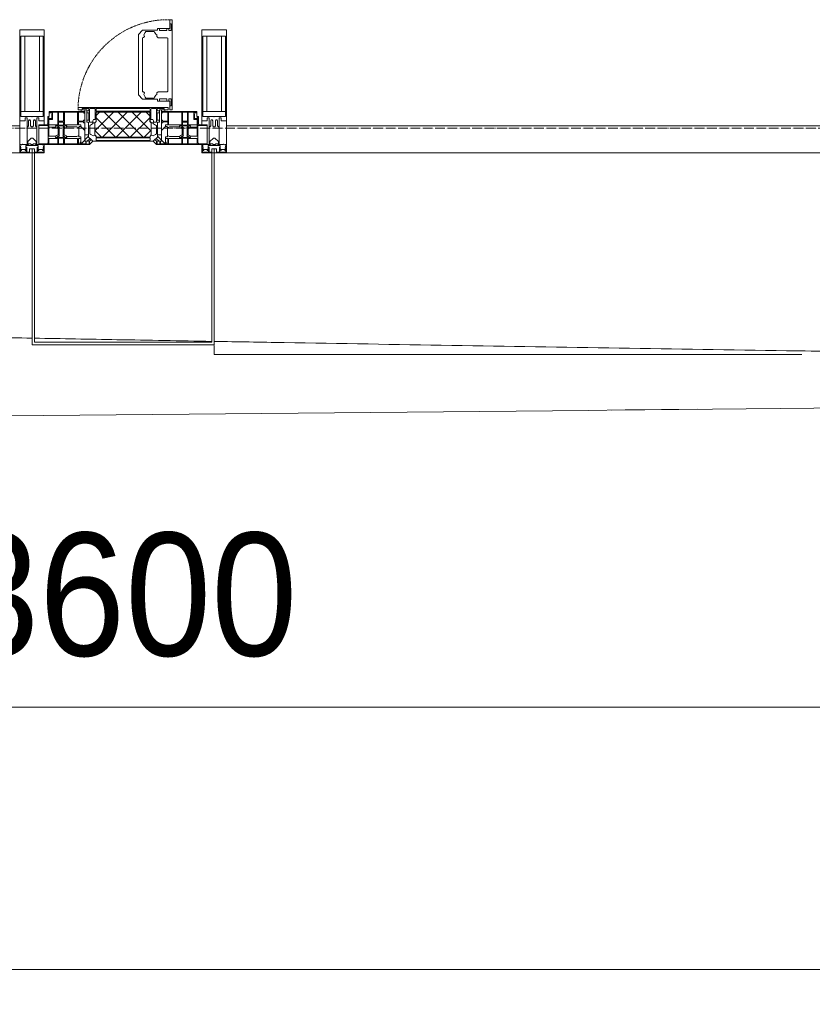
# Model space of a CAD drawing. Header units: millimetres. Extents: x 5617 to 110067, y 7718 to 195801.
# Tile 18 of 81: x 45653 to 47262, y 13620 to 15621. Entities that reach past the tile are written whole.
import ezdxf

# ---------------------------------------------------------------- set-up
doc = ezdxf.new("R2010")
doc.units = ezdxf.units.MM
doc.linetypes.add('-D1-02х01', pattern=[3, 2, -1])
doc.linetypes.add('ADSK_Линия сетки', pattern=[25, 20, -2.5, 0, -2.5])
for name, color, linetype, lineweight in [('Импосты витража', 7, 'Continuous', 18), ('Колонны', 7, 'Continuous', 18), ('Окна', 7, 'Continuous', 18), ('Оси', 7, 'Continuous', 9), ('Панели витража', 7, 'Continuous', 18), ('Размеры', 7, 'Continuous', 9), ('Размеры-100', 7, 'Continuous', 9), ('Форма', 7, 'Continuous', 18), ('Элементы узлов', 7, 'Continuous', 18)]:
    doc.layers.add(name, color=color, linetype=linetype, lineweight=lineweight)
doc.styles.add('Arial', font='arial.ttf', dxfattribs={"width": 0.9, "height": 250})
doc.dimstyles.new('Основной_2_5_мм', dxfattribs={"dimscale": 304.8, "dimtxt": 255.06485, "dimasz": 0.463911, "dimexe": 0.492126, "dimexo": 0.492126, "dimgap": 0.098425, "dimtad": 1, "dimdec": 0, "dimdsep": 46, "dimtxsty": 'Arial', "dimblk1": 'OBLIQUE', "dimblk2": 'OBLIQUE', "dimsah": 1, "dimcen": 0.09, "dimdle": 0.492126, "dimazin": 2, "dimtfac": 1, "dimtdec": 4, "dimtix": 1, "dimtmove": 0, "dimatfit": 3, "dimfxl": 1, "dimtvp": 1, "dimtolj": 1, "dimtzin": 0, "dimlwd": 20, "dimlwe": 20, "dimarcsym": 2})

# ---------------------------------------------------------------- blocks, each defined once
blk = doc.blocks.new('System Panel - A_PAN_Glass-7510832-МКСС_К4_L14_48_300_')
at = {"layer": 'Панели витража', "color": 253, "lineweight": 5, "true_color": 0xaaaaaa}
for p, q in [((656.25, 55), (-656.25, 55)), ((-656.25, 55), (-656.25, 0)), ((656.25, 0), (656.25, 55)), ((-656.25, 0), (656.25, 0))]:
    blk.add_line(p, q, dxfattribs=at)
blk = doc.blocks.new('A_PAN_Створка - 383мм п-7_1-V68-МКСС_К4_L14_48_300_')
at = {"layer": 'Панели витража', "lineweight": 5}
h = blk.add_hatch(dxfattribs=at)
h.set_pattern_fill('FP_8', color=256, style=0, pattern_type=2)
h.set_pattern_definition([(45, (-113350, -15350), (-14.1421356, 14.1421356), []), (135, (-113350, -15350), (-14.1421356, -14.1421356), [])])
h.paths.add_polyline_path([(-54.5, 31.8), (54.5, 31.8), (54.9, 34.1), (57.2, 36.4), (57.2, 60.8), (54.6, 63.4), (53.6, 82.7), (-54.6, 81.8), (-54.6, 63.4), (-57.2, 60.8), (-57.2, 36.4), (-54.9, 34.1)])
at = {"layer": 'Окна', "lineweight": 5}
for p, q in [((95.1, 270.5), (95.1, 252.9)), ((99.6, 270.5), (95.1, 270.5)), ((97.9, 262.4), (95.1, 262.4)), ((97.9, 262.4), (97.9, 248.4)), ((99.6, 270.5), (99.6, 87.5)), ((39.7, 249), (31.1, 240.4)), ((31.1, 117.6), (31.1, 240.4)), ((70.1, 249), (39.7, 249)), ((45, 244.7), (42.3, 239.8)), ((45.9, 246.8), (45, 244.7)), ((63.3, 246.8), (45.9, 246.8)), ((64.1, 245), (63.3, 246.8)), ((64.1, 245), (66.7, 241)), ((66.7, 241), (68.6, 239.7)), ((70.1, 252.9), (70.1, 249)), ((95.1, 252.9), (70.1, 252.9)), ((74.1, 248.4), (74.1, 252.9)), ((89.1, 248.4), (74.1, 248.4)), ((89.1, 252.9), (89.1, 248.4)), ((93.1, 248.4), (93.1, 252.9)), ((97.9, 248.4), (93.1, 248.4)), ((41.4, 234.2), (39.1, 233.8)), ((39.1, 179), (39.1, 233.8)), ((41.4, 234.2), (43.5, 236.3)), ((42.3, 239.8), (43.5, 236.3)), ((68.6, 239.7), (68.6, 236.4)), ((68.6, 236.4), (71.1, 233.9)), ((71.1, 233.9), (89.5, 233.9)), ((89.5, 233.9), (90.6, 232.8)), ((90.6, 125.2), (90.6, 232.8)), ((39.1, 179), (39.1, 124.2)), ((41.4, 123.8), (39.1, 124.2)), ((41.4, 123.8), (43.5, 121.7)), ((42.3, 118.2), (43.5, 121.7)), ((68.6, 121.6), (71.1, 124.1)), ((68.6, 118.3), (68.6, 121.6)), ((71.1, 124.1), (89.5, 124.1)), ((89.5, 124.1), (90.6, 125.2)), ((39.7, 109), (31.1, 117.6)), ((70.1, 109), (39.7, 109)), ((45, 113.3), (42.3, 118.2)), ((45.9, 111.2), (45, 113.3)), ((63.3, 111.2), (45.9, 111.2)), ((64.1, 113), (63.3, 111.2)), ((64.1, 113), (66.7, 117)), ((66.7, 117), (68.6, 118.3)), ((70.1, 105.1), (70.1, 109)), ((95.1, 105.1), (70.1, 105.1)), ((74.1, 109.6), (74.1, 105.1)), ((89.1, 109.6), (74.1, 109.6)), ((89.1, 105.1), (89.1, 109.6)), ((93.1, 109.6), (93.1, 105.1)), ((97.9, 109.6), (93.1, 109.6)), ((95.1, 87.5), (95.1, 105.1)), ((97.9, 95.6), (97.9, 109.6)), ((-150, 84), (-78, 84)), ((-150, 73.5), (-150, 84)), ((-91.5, 92), (91.5, 92)), ((-91.5, 87.5), (-91.5, 92)), ((-73.9, 87.5), (-91.5, 87.5)), ((-78, 84), (-78, 23.5)), ((-73.9, 62.5), (-73.9, 87.5)), ((73.9, 87.5), (73.9, 62.5)), ((91.5, 87.5), (73.9, 87.5)), ((78, 84), (150, 84)), ((78, 23.5), (78, 84)), ((91.5, 92), (91.5, 87.5)), ((97.9, 95.6), (95.1, 95.6)), ((99.6, 87.5), (95.1, 87.5)), ((150, 84), (150, 73.5)), ((-153, 73.5), (-150, 73.5)), ((-153, 60), (-153, 73.5)), ((-70, 62.5), (-73.9, 62.5)), ((-70, 32.1), (-70, 62.5)), ((70, 62.5), (70, 32.1)), ((73.9, 62.5), (70, 62.5)), ((150, 73.5), (153, 73.5)), ((153, 73.5), (153, 60)), ((-171, 57), (-156, 57)), ((-171, 17), (-171, 57)), ((156, 57), (171, 57)), ((171, 57), (171, 17)), ((-78, 23.5), (-67.9, 23.5)), ((-61.4, 23.5), (-70, 32.1)), ((-67.9, 23.5), (-64.6, 26.8)), ((-67.9, 17), (-67.9, 23.5)), ((-61.4, 23.5), (-67.9, 17)), ((-64.6, 26.8), (-61.4, 23.5)), ((61.4, 23.5), (-61.4, 23.5)), ((70, 32.1), (61.4, 23.5)), ((61.4, 23.5), (64.6, 26.8)), ((67.9, 17), (61.4, 23.5)), ((64.6, 26.8), (67.9, 23.5)), ((67.9, 23.5), (67.9, 17)), ((67.9, 23.5), (78, 23.5)), ((-67.9, 17), (-171, 17)), ((171, 17), (67.9, 17))]:
    blk.add_line(p, q, dxfattribs=at)
at = {"layer": 'Окна', "color": 253, "lineweight": 5, "true_color": 0xaaaaaa}
for p, q in [((-148.5, 82.5), (-132.4, 82.5)), ((-148.5, 81), (-148.5, 82.5)), ((-143.5, 81), (-148.5, 81)), ((-143.5, 68), (-143.5, 81)), ((-132.4, 56.6), (-132.4, 82.5)), ((-131, 82.5), (-120.8, 82.5)), ((-131, 82.5), (-131, 64.6)), ((-120.8, 82.5), (-120.8, 64.6)), ((-119.3, 82.5), (-92.5, 82.5)), ((-119.3, 56.6), (-119.3, 82.5)), ((-92.5, 56.6), (-92.5, 82.5)), ((-90.8, 82.5), (-79.5, 82.5)), ((-90.8, 64.6), (-90.8, 82.5)), ((-85, 84), (-85, 87.5)), ((-85, 87.5), (-78, 87.5)), ((-78, 84), (-85, 84)), ((-79.5, 82.5), (-79.5, 80.6)), ((-79.5, 80.6), (-78, 80.6)), ((-78, 87.5), (-78, 84)), ((78, 87.5), (78, 84)), ((85, 87.5), (78, 87.5)), ((78, 84), (85, 84)), ((79.5, 80.6), (78, 80.6)), ((90.8, 82.5), (79.5, 82.5)), ((79.5, 82.5), (79.5, 80.6)), ((85, 84), (85, 87.5)), ((90.8, 64.6), (90.8, 82.5)), ((119.3, 82.5), (92.5, 82.5)), ((92.5, 56.6), (92.5, 82.5)), ((119.3, 56.6), (119.3, 82.5)), ((120.8, 82.5), (120.8, 64.6)), ((131, 82.5), (120.8, 82.5)), ((131, 82.5), (131, 64.6)), ((132.4, 56.6), (132.4, 82.5)), ((148.5, 82.5), (132.4, 82.5)), ((143.5, 81), (148.5, 81)), ((143.5, 68), (143.5, 81)), ((148.5, 81), (148.5, 82.5)), ((-152, 20), (-152, 73.5)), ((-150.5, 69.5), (-150.5, 73.5)), ((-145, 69.5), (-150.5, 69.5)), ((-150.5, 33.6), (-150.5, 68)), ((-150.5, 68), (-143.5, 68)), ((-145, 69.5), (-145, 79.5)), ((-131, 64.6), (-120.8, 64.6)), ((-131, 56.5), (-131, 62.6)), ((-120.8, 62.6), (-131, 62.6)), ((-120.8, 56.5), (-120.8, 62.6)), ((-80.1, 64.6), (-90.8, 64.6)), ((-90.8, 62.7), (-90.8, 56.6)), ((-80.4, 62.7), (-90.8, 62.7)), ((-80.4, 61.1), (-80.4, 62.7)), ((-78, 61.1), (-80.4, 61.1)), ((-80.1, 66.1), (-80.1, 64.6)), ((-78, 66.1), (-80.1, 66.1)), ((-78, 66.1), (-78, 61.1)), ((78, 66.1), (78, 61.1)), ((78, 66.1), (80.1, 66.1)), ((78, 61.1), (80.4, 61.1)), ((80.1, 66.1), (80.1, 64.6)), ((80.1, 64.6), (90.8, 64.6)), ((80.4, 62.7), (90.8, 62.7)), ((80.4, 61.1), (80.4, 62.7)), ((90.8, 62.7), (90.8, 56.6)), ((131, 64.6), (120.8, 64.6)), ((120.8, 56.5), (120.8, 62.6)), ((120.8, 62.6), (131, 62.6)), ((131, 56.5), (131, 62.6)), ((150.5, 68), (143.5, 68)), ((145, 69.5), (145, 79.5)), ((145, 69.5), (150.5, 69.5)), ((150.5, 69.5), (150.5, 73.5)), ((150.5, 33.6), (150.5, 68)), ((152, 20), (152, 73.5)), ((-171, 55.5), (-152, 55.5)), ((-150.5, 56.6), (-132.4, 56.6)), ((-136.4, 52.4), (-150.5, 52.4)), ((-137.2, 54.8), (-135.8, 50.8)), ((-132.5, 54.8), (-137.2, 54.8)), ((-132.1, 49), (-135.8, 50.8)), ((-132.5, 53.8), (-133.4, 52)), ((-133.4, 52), (-130.1, 50.4)), ((-132.5, 53.8), (-132.5, 54.8)), ((-132.1, 49), (-132.1, 36.8)), ((-131, 56.5), (-120.8, 56.5)), ((-131, 55.1), (-131, 52.7)), ((-120.8, 55.1), (-131, 55.1)), ((-129.4, 51.1), (-131, 52.7)), ((-130.1, 50.4), (-129.4, 51.1)), ((-130.1, 35.3), (-130.1, 50.4)), ((-122.4, 51.1), (-120.8, 52.7)), ((-121.7, 50.4), (-122.4, 51.1)), ((-118.4, 52), (-121.7, 50.4)), ((-121.7, 35.3), (-121.7, 50.4)), ((-120.8, 55.1), (-120.8, 52.7)), ((-119.7, 49), (-115.9, 50.8)), ((-119.7, 49), (-119.7, 36.8)), ((-92.5, 56.6), (-119.3, 56.6)), ((-119.3, 54.8), (-114.6, 54.8)), ((-119.3, 53.8), (-119.3, 54.8)), ((-119.3, 53.8), (-118.4, 52)), ((-114.6, 54.8), (-115.9, 50.8)), ((-94.1, 52.5), (-115.3, 52.5)), ((-89.9, 50.9), (-94.1, 52.5)), ((-90.8, 56.6), (-85.9, 56.6)), ((-89.9, 52.2), (-88.6, 53.5)), ((-89.9, 52.2), (-89.9, 50.9)), ((-89.9, 35.1), (-89.9, 50.9)), ((-85.9, 53.5), (-88.6, 53.5)), ((-85.9, 56.6), (-85.9, 53.5)), ((-85.9, 53.5), (-78, 45.6)), ((-78, 45.6), (-78, 36.8)), ((85.9, 53.5), (78, 45.6)), ((78, 45.6), (78, 36.8)), ((85.9, 56.6), (85.9, 53.5)), ((90.8, 56.6), (85.9, 56.6)), ((85.9, 53.5), (88.6, 53.5)), ((89.9, 52.2), (88.6, 53.5)), ((89.9, 50.9), (94.1, 52.5)), ((89.9, 52.2), (89.9, 50.9)), ((89.9, 35.1), (89.9, 50.9)), ((92.5, 56.6), (119.3, 56.6)), ((94.1, 52.5), (115.3, 52.5)), ((114.6, 54.8), (115.9, 50.8)), ((119.3, 54.8), (114.6, 54.8)), ((119.7, 49), (115.9, 50.8)), ((119.3, 53.8), (118.4, 52)), ((118.4, 52), (121.7, 50.4)), ((119.3, 53.8), (119.3, 54.8)), ((119.7, 49), (119.7, 36.8)), ((131, 56.5), (120.8, 56.5)), ((120.8, 55.1), (120.8, 52.7)), ((120.8, 55.1), (131, 55.1)), ((122.4, 51.1), (120.8, 52.7)), ((121.7, 50.4), (122.4, 51.1)), ((121.7, 35.3), (121.7, 50.4)), ((129.4, 51.1), (131, 52.7)), ((130.1, 50.4), (129.4, 51.1)), ((133.4, 52), (130.1, 50.4)), ((130.1, 35.3), (130.1, 50.4)), ((131, 55.1), (131, 52.7)), ((132.1, 49), (135.8, 50.8)), ((132.1, 49), (132.1, 36.8)), ((150.5, 56.6), (132.4, 56.6)), ((132.5, 54.8), (137.2, 54.8)), ((132.5, 53.8), (132.5, 54.8)), ((132.5, 53.8), (133.4, 52)), ((137.2, 54.8), (135.8, 50.8)), ((136.4, 52.4), (150.5, 52.4)), ((171, 55.5), (152, 55.5)), ((-136.3, 33.6), (-150.5, 33.6)), ((-150.5, 29.4), (-132.4, 29.4)), ((-150.5, 17), (-150.5, 29.4)), ((-137.2, 31), (-135.8, 35)), ((-132.5, 31), (-137.2, 31)), ((-132.1, 36.8), (-135.8, 35)), ((-133.4, 33.7), (-130.1, 35.3)), ((-132.5, 31.9), (-133.4, 33.7)), ((-132.5, 31.9), (-132.5, 31)), ((-132.4, 29.4), (-132.4, 18.6)), ((-129.4, 34.6), (-131, 33)), ((-131, 30.9), (-131, 33)), ((-120.8, 30.9), (-131, 30.9)), ((-131, 29.5), (-120.8, 29.5)), ((-131, 18.2), (-131, 29.5)), ((-130.1, 35.3), (-129.4, 34.6)), ((-121.7, 35.3), (-122.4, 34.6)), ((-122.4, 34.6), (-120.8, 33)), ((-118.4, 33.7), (-121.7, 35.3)), ((-120.8, 30.9), (-120.8, 33)), ((-120.8, 18.2), (-120.8, 29.5)), ((-119.7, 36.8), (-115.9, 35)), ((-119.3, 31.9), (-118.4, 33.7)), ((-119.3, 31.9), (-119.3, 31)), ((-119.3, 31), (-114.6, 31)), ((-92.5, 29.4), (-119.3, 29.4)), ((-119.3, 29.4), (-119.3, 18.6)), ((-114.6, 31), (-115.9, 35)), ((-94.1, 33.5), (-115.4, 33.5)), ((-89.9, 35.1), (-94.1, 33.5)), ((-92.5, 18.6), (-92.5, 29.4)), ((-90.8, 18.5), (-90.8, 29.4)), ((-90.8, 29.4), (-85.9, 29.4)), ((-89.9, 32.5), (-89.9, 35.1)), ((-85.9, 32.5), (-89.9, 32.5)), ((-87.3, 21.9), (-85.9, 21.9)), ((-87.3, 20.4), (-87.3, 21.9)), ((-87.3, 20.4), (-87.3, 18.5)), ((-84.8, 20.4), (-87.3, 20.4)), ((-85.9, 29.4), (-85.9, 32.5)), ((-85.9, 21.9), (-85.9, 29.4)), ((-85.9, 18.2), (-85.9, 20.4)), ((-83.4, 20.4), (-84.8, 20.4)), ((-70, 33.8), (-83.4, 20.4)), ((-78, 36.8), (-70, 36.8)), ((-75.9, 23.5), (-73, 23.5)), ((-75.9, 21.5), (-75.9, 23.5)), ((-75.9, 21.5), (-75.9, 18.2)), ((-74.9, 21.5), (-75.9, 21.5)), ((-74.9, 17.9), (-74.9, 21.5)), ((-67.2, 29.3), (-73, 23.5)), ((-70, 36.8), (-70, 33.8)), ((-68.9, 21.5), (-68.9, 17.9)), ((-67.9, 21.5), (-68.9, 21.5)), ((-67.9, 23.5), (-64.6, 26.8)), ((-67.9, 21.5), (-67.9, 23.5)), ((-64.6, 26.8), (-67.2, 29.3)), ((64.6, 26.8), (67.2, 29.3)), ((67.9, 23.5), (64.6, 26.8)), ((67.2, 29.3), (73, 23.5)), ((67.9, 21.5), (67.9, 23.5)), ((67.9, 21.5), (68.9, 21.5)), ((68.9, 21.5), (68.9, 17.9)), ((70, 36.8), (70, 33.8)), ((78, 36.8), (70, 36.8)), ((70, 33.8), (83.4, 20.4)), ((75.9, 23.5), (73, 23.5)), ((74.9, 21.5), (75.9, 21.5)), ((74.9, 17.9), (74.9, 21.5)), ((75.9, 21.5), (75.9, 23.5)), ((75.9, 21.5), (75.9, 18.2)), ((83.4, 20.4), (84.8, 20.4)), ((84.8, 20.4), (87.3, 20.4)), ((85.9, 32.5), (89.9, 32.5)), ((85.9, 29.4), (85.9, 32.5)), ((85.9, 21.9), (85.9, 29.4)), ((90.8, 29.4), (85.9, 29.4)), ((87.3, 21.9), (85.9, 21.9)), ((85.9, 18.2), (85.9, 20.4)), ((87.3, 20.4), (87.3, 21.9)), ((87.3, 20.4), (87.3, 18.5)), ((89.9, 35.1), (94.1, 33.5)), ((89.9, 32.5), (89.9, 35.1)), ((90.8, 18.5), (90.8, 29.4)), ((92.5, 18.6), (92.5, 29.4)), ((92.5, 29.4), (119.3, 29.4)), ((94.1, 33.5), (115.4, 33.5)), ((114.6, 31), (115.9, 35)), ((119.3, 31), (114.6, 31)), ((119.7, 36.8), (115.9, 35)), ((118.4, 33.7), (121.7, 35.3)), ((119.3, 31.9), (118.4, 33.7)), ((119.3, 31.9), (119.3, 31)), ((119.3, 29.4), (119.3, 18.6)), ((122.4, 34.6), (120.8, 33)), ((120.8, 30.9), (120.8, 33)), ((120.8, 30.9), (131, 30.9)), ((120.8, 18.2), (120.8, 29.5)), ((131, 29.5), (120.8, 29.5)), ((121.7, 35.3), (122.4, 34.6)), ((130.1, 35.3), (129.4, 34.6)), ((129.4, 34.6), (131, 33)), ((133.4, 33.7), (130.1, 35.3)), ((131, 30.9), (131, 33)), ((131, 18.2), (131, 29.5)), ((132.1, 36.8), (135.8, 35)), ((150.5, 29.4), (132.4, 29.4)), ((132.4, 29.4), (132.4, 18.6)), ((132.5, 31.9), (133.4, 33.7)), ((132.5, 31.9), (132.5, 31)), ((132.5, 31), (137.2, 31)), ((137.2, 31), (135.8, 35)), ((136.3, 33.6), (150.5, 33.6)), ((150.5, 17), (150.5, 29.4)), ((-171, 18.5), (-153.5, 18.5)), ((-153.5, 18.5), (-152, 20)), ((-132.4, 18.6), (-150.5, 18.6)), ((-120.8, 18.2), (-131, 18.2)), ((-119.3, 18.6), (-92.5, 18.6)), ((-87.3, 18.5), (-90.8, 18.5)), ((-75.9, 18.2), (-85.9, 18.2)), ((-68.9, 17.9), (-74.9, 17.9)), ((68.9, 17.9), (74.9, 17.9)), ((75.9, 18.2), (85.9, 18.2)), ((87.3, 18.5), (90.8, 18.5)), ((119.3, 18.6), (92.5, 18.6)), ((120.8, 18.2), (131, 18.2)), ((132.4, 18.6), (150.5, 18.6)), ((153.5, 18.5), (152, 20)), ((171, 18.5), (153.5, 18.5))]:
    blk.add_line(p, q, dxfattribs=at)
at = {"layer": 'Окна', "linetype": '-D1-02х01', "lineweight": 5}
blk.add_arc((91.4, 87.5), 183, 88.8555, 178.5909, dxfattribs=at)
at = {"layer": 'Окна', "lineweight": 5}
for centre, start, end in [((-156, 60), 270, 360), ((156, 60), 180, 270)]:
    blk.add_arc(centre, 3, start, end, dxfattribs=at)
at = {"layer": 'Элементы узлов', "color": 253, "lineweight": 5, "true_color": 0xaaaaaa}
for p, q in [((-91.5, 92), (-91.5, 87.5)), ((-91.5, 92), (91.5, 92)), ((-91.5, 87.5), (-73.9, 87.5)), ((-83.4, 90.3), (-69.4, 90.3)), ((-83.4, 90.3), (-83.4, 87.5)), ((-73.9, 87.5), (-73.9, 62.5)), ((-69.4, 85.5), (-73.9, 85.5)), ((-73.9, 81.5), (-69.4, 81.5)), ((-69.4, 90.3), (-69.4, 85.5)), ((-69.4, 81.5), (-69.4, 66.5)), ((-67.9, 89.3), (-66.9, 90.3)), ((-67.9, 62.5), (-67.9, 89.3)), ((-66.9, 90.3), (-57.4, 90.3)), ((-57.4, 90.3), (-56.4, 89.4)), ((-56.4, 89.4), (-56.4, 67.7)), ((-53.9, 90.3), (-54.9, 89.3)), ((-54.9, 89.3), (-54.9, 85.6)), ((-54.9, 85.6), (-53.9, 84.6)), ((-54.9, 81.9), (-53.8, 83)), ((-54.9, 63.5), (-54.9, 81.9)), ((-53.6, 82.7), (-54.6, 81.8)), ((-54.6, 81.8), (-54.6, 63.4)), ((53.9, 90.3), (-53.9, 90.3)), ((-53.9, 84.6), (53.9, 84.6)), ((53.8, 83), (-53.8, 83)), ((53.6, 82.7), (-53.6, 82.7)), ((54.6, 81.8), (53.6, 82.7)), ((54.9, 81.9), (53.8, 83)), ((53.9, 90.3), (54.9, 89.3)), ((54.9, 85.6), (53.9, 84.6)), ((54.6, 63.4), (54.6, 81.8)), ((54.9, 89.3), (54.9, 85.6)), ((54.9, 63.5), (54.9, 81.9)), ((57.4, 90.3), (56.4, 89.4)), ((56.4, 89.4), (56.4, 67.7)), ((66.9, 90.3), (57.4, 90.3)), ((67.9, 89.3), (66.9, 90.3)), ((67.9, 62.5), (67.9, 89.3)), ((69.4, 90.3), (69.4, 85.5)), ((83.4, 90.3), (69.4, 90.3)), ((69.4, 85.5), (73.9, 85.5)), ((69.4, 81.5), (69.4, 66.5)), ((73.9, 81.5), (69.4, 81.5)), ((91.5, 87.5), (73.9, 87.5)), ((73.9, 87.5), (73.9, 62.5)), ((83.4, 90.3), (83.4, 87.5)), ((91.5, 92), (91.5, 87.5)), ((-69.4, 66.5), (-73.9, 66.5)), ((-73.9, 62.5), (-70, 62.5)), ((-70, 62.5), (-70, 32.1)), ((-61.7, 62.5), (-67.9, 62.5)), ((-62, 59.1), (-60.7, 61)), ((-60.1, 67.7), (-61.7, 64.9)), ((-61.7, 64.9), (-61.7, 62.5)), ((-60.7, 61), (-57.4, 61)), ((-56.4, 67.7), (-60.1, 67.7)), ((-57.4, 61), (-54.9, 63.5)), ((-54.6, 63.4), (-57.2, 60.8)), ((-57.2, 60.8), (-57.2, 36.4)), ((57.2, 60.8), (54.6, 63.4)), ((57.4, 61), (54.9, 63.5)), ((56.4, 67.7), (60.1, 67.7)), ((57.2, 36.4), (57.2, 60.8)), ((60.7, 61), (57.4, 61)), ((60.1, 67.7), (61.7, 64.9)), ((62, 59.1), (60.7, 61)), ((61.7, 64.9), (61.7, 62.5)), ((61.7, 62.5), (67.9, 62.5)), ((69.4, 66.5), (73.9, 66.5)), ((70, 62.5), (70, 32.1)), ((73.9, 62.5), (70, 62.5)), ((-66, 56.5), (-67.8, 55.7)), ((-67.8, 55.7), (-67.8, 38.3)), ((-66, 56.5), (-62, 59.1)), ((66, 56.5), (62, 59.1)), ((66, 56.5), (67.8, 55.7)), ((67.8, 55.7), (67.8, 38.3)), ((-70, 32.1), (-61.4, 23.5)), ((-67.8, 38.3), (-65.7, 37.4)), ((-65.7, 37.4), (-60.8, 34.7)), ((61.4, 23.5), (-61.4, 23.5)), ((-60.8, 34.7), (-57.3, 35.9)), ((-55.2, 33.8), (-57.3, 35.9)), ((-57.2, 36.4), (-54.9, 34.1)), ((-55.2, 33.8), (-54.8, 31.5)), ((-54.9, 34.1), (-54.5, 31.8)), ((-53.9, 30.5), (-54.9, 29.5)), ((-54.9, 29.5), (-54.9, 25.8)), ((-54.9, 25.8), (-53.9, 24.8)), ((0, 31.5), (-54.8, 31.5)), ((-54.5, 31.8), (54.5, 31.8)), ((53.9, 30.5), (-53.9, 30.5)), ((-53.9, 24.8), (53.9, 24.8)), ((0, 31.5), (54.8, 31.5)), ((53.9, 30.5), (54.9, 29.5)), ((54.9, 25.8), (53.9, 24.8)), ((54.5, 31.8), (54.9, 34.1)), ((55.2, 33.8), (54.8, 31.5)), ((54.9, 34.1), (57.2, 36.4)), ((54.9, 29.5), (54.9, 25.8)), ((55.2, 33.8), (57.3, 35.9)), ((60.8, 34.7), (57.3, 35.9)), ((65.7, 37.4), (60.8, 34.7)), ((70, 32.1), (61.4, 23.5)), ((67.8, 38.3), (65.7, 37.4))]:
    blk.add_line(p, q, dxfattribs=at)
blk = doc.blocks.new('Rectangular Mullion - 50Wx250H-V80-МКСС_К4_L14_48_300_')
at = {"layer": 'Элементы узлов', "color": 253, "lineweight": 5, "true_color": 0xaaaaaa}
for p, q in [((-25, 65.2), (-25, 250)), ((-25, 250), (0, 250)), ((25, 250), (0, 250)), ((25, 65.2), (25, 250)), ((-23, 237.3), (0, 237.3)), ((-23, 237.3), (-23, 73.6)), ((-14.9, 84), (-14.9, 237.3)), ((23, 237.3), (0, 237.3)), ((14.9, 84), (14.9, 237.3)), ((23, 237.3), (23, 73.6)), ((0, 84), (-23, 84)), ((0, 84), (23, 84)), ((-14, 65.2), (-25, 65.2)), ((-0.5, 73.6), (-23, 73.6)), ((-14, 71.3), (-14, 65.2)), ((-10, 71.3), (-14, 71.3)), ((-10, 53), (-10, 71.3)), ((-7, 65.2), (-5.9, 67.3)), ((-7, 65.2), (-7, 54.7)), ((-4.1, 67.3), (-5.9, 67.3)), ((-4.1, 67.3), (-2.9, 65.1)), ((-2.9, 65.1), (-2.9, 54.6)), ((0.5, 73.6), (23, 73.6)), ((4.1, 67.3), (2.9, 65.1)), ((2.9, 65.1), (2.9, 54.6)), ((4.1, 67.3), (5.9, 67.3)), ((7, 65.2), (5.9, 67.3)), ((7, 65.2), (7, 54.7)), ((10, 71.3), (14, 71.3)), ((10, 53), (10, 71.3)), ((14, 71.3), (14, 65.2)), ((14, 65.2), (25, 65.2)), ((-8.7, 53), (-10, 53)), ((-10, 53), (-10, 17)), ((-8.7, 53), (-7, 54.7)), ((-1.3, 53), (-2.9, 54.6)), ((0, 53), (-1.3, 53)), ((0, 53), (1.3, 53)), ((1.3, 53), (2.9, 54.6)), ((8.7, 53), (7, 54.7)), ((8.7, 53), (10, 53)), ((10, 53), (10, 17)), ((-8.5, 23), (-1.5, 30)), ((-8.5, 18.5), (-8.5, 23)), ((-1.5, 30), (0, 30)), ((1.5, 30), (0, 30)), ((8.5, 23), (1.5, 30)), ((8.5, 18.5), (8.5, 23)), ((-23.8, 14.6), (-25, 14.2)), ((-25, 0), (-25, 14.2)), ((-22.3, 17), (-23.8, 17)), ((-23.8, 17), (-23.8, 14.6)), ((-22.5, 10.6), (-23.8, 14.6)), ((-22.5, 10.6), (-23.7, 9.9)), ((-23.7, 1.3), (-23.7, 9.9)), ((-23.7, 1.3), (-11.8, 1.3)), ((-23.2, 10.2), (-22.5, 8)), ((-22.5, 8), (-22.5, 4.5)), ((-21.3, 4.5), (-22.5, 4.5)), ((-22.3, 17), (-22.3, 16)), ((-22.3, 16), (-21.3, 16)), ((-19, 17.6), (-21.3, 16)), ((-21.3, 4.5), (-21.3, 6.5)), ((-21.3, 6.5), (-14.2, 6.5)), ((-18.4, 16.6), (-19, 17.6)), ((-7.4, 16.6), (-18.4, 16.6)), ((-14.2, 6.5), (-14.2, 4.5)), ((-13.2, 4.5), (-14.2, 4.5)), ((-13.2, 4.5), (-12.2, 7.2)), ((-12.7, 7.6), (-11.3, 11.4)), ((-12.7, 7.6), (-11.8, 6.9)), ((-12.2, 9), (-12.2, 14.8)), ((-12.2, 14.8), (0, 14.8)), ((-11.8, 1.3), (-11.8, 6.9)), ((-10.5, 11.2), (-11.3, 11.4)), ((-10.5, 1.5), (-10.5, 11.2)), ((-4.8, 1.5), (-10.5, 1.5)), ((-10, 17), (-7.5, 17)), ((-7.5, 18.5), (-8.5, 18.5)), ((-7.5, 17), (-7.5, 18.5)), ((-7.4, 18), (-7.4, 16.6)), ((-2.6, 18), (-7.4, 18)), ((0, 8), (-4.8, 8)), ((-4.8, 1.5), (-4.8, 8)), ((-2.6, 18), (-2.6, 16.8)), ((-2.6, 16.8), (0, 16.8)), ((2.6, 16.8), (0, 16.8)), ((0, 14.8), (0, 16.8)), ((0, 14.8), (0, 16.8)), ((12.2, 14.8), (0, 14.8)), ((0, 0), (0, 8)), ((0, 8), (4.8, 8)), ((0, 0), (0, 8)), ((2.6, 18), (2.6, 16.8)), ((2.6, 18), (7.4, 18)), ((4.8, 1.5), (4.8, 8)), ((4.8, 1.5), (10.5, 1.5)), ((7.4, 18), (7.4, 16.6)), ((7.4, 16.6), (18.4, 16.6)), ((7.5, 18.5), (8.5, 18.5)), ((7.5, 17), (7.5, 18.5)), ((10, 17), (7.5, 17)), ((10.5, 11.2), (11.3, 11.4)), ((10.5, 1.5), (10.5, 11.2)), ((12.7, 7.6), (11.3, 11.4)), ((12.7, 7.6), (11.8, 6.9)), ((11.8, 1.3), (11.8, 6.9)), ((23.7, 1.3), (11.8, 1.3)), ((12.2, 9), (12.2, 14.8)), ((13.2, 4.5), (12.2, 7.2)), ((13.2, 4.5), (14.2, 4.5)), ((21.3, 6.5), (14.2, 6.5)), ((14.2, 6.5), (14.2, 4.5)), ((19.9, 17), (21.3, 16)), ((22.3, 16), (21.3, 16)), ((21.3, 4.5), (21.3, 6.5)), ((21.3, 4.5), (22.5, 4.5)), ((22.3, 17), (22.3, 16)), ((22.5, 10.6), (23.8, 14.6)), ((22.5, 10.6), (23.7, 9.9)), ((23.2, 10.2), (22.5, 8)), ((22.5, 8), (22.5, 4.5)), ((23.7, 1.3), (23.7, 9.9)), ((23.8, 17), (23.8, 14.6)), ((23.8, 14.6), (25, 14.2)), ((25, 0), (25, 14.2)), ((-25, 0), (0, 0)), ((25, 0), (0, 0))]:
    blk.add_line(p, q, dxfattribs=at)
for centre, start, end in [((-0.5, 73.1), 360, 90), ((0.5, 73.1), 90, 180)]:
    blk.add_arc(centre, 0.5, start, end, dxfattribs=at)
blk = doc.blocks.new('Rectangular Mullion - R_StandardFrame_50Wx250H-V81-МКСС_К4_L14_48_300_')
at = {"layer": 'Импосты витража', "color": 253, "lineweight": 5, "true_color": 0xaaaaaa}
for p, q in [((-25, -250), (-25, 0)), ((-25, 0), (0, 0)), ((5, 0), (25, 0)), ((25, 0), (25, -17)), ((25, -57), (25, -250)), ((25, -250), (-25, -250))]:
    blk.add_line(p, q, dxfattribs=at)
blk = doc.blocks.new('Rectangular Mullion - 50Wx250H-V82-МКСС_К4_L14_48_300_')
at = {"layer": 'Элементы узлов', "color": 253, "lineweight": 5, "true_color": 0xaaaaaa}
for p, q in [((-25, 65.2), (-25, 250)), ((-25, 250), (0, 250)), ((25, 250), (0, 250)), ((25, 65.2), (25, 250)), ((-23, 237.3), (0, 237.3)), ((-23, 237.3), (-23, 73.6)), ((-14.9, 84), (-14.9, 237.3)), ((23, 237.3), (0, 237.3)), ((14.9, 84), (14.9, 237.3)), ((23, 237.3), (23, 73.6)), ((0, 84), (-23, 84)), ((0, 84), (23, 84)), ((-14, 65.2), (-25, 65.2)), ((-0.5, 73.6), (-23, 73.6)), ((-14, 71.3), (-14, 65.2)), ((-10, 71.3), (-14, 71.3)), ((-10, 53), (-10, 71.3)), ((-7, 65.2), (-5.9, 67.3)), ((-7, 65.2), (-7, 54.7)), ((-4.1, 67.3), (-5.9, 67.3)), ((-4.1, 67.3), (-2.9, 65.1)), ((-2.9, 65.1), (-2.9, 54.6)), ((0.5, 73.6), (23, 73.6)), ((4.1, 67.3), (2.9, 65.1)), ((2.9, 65.1), (2.9, 54.6)), ((4.1, 67.3), (5.9, 67.3)), ((7, 65.2), (5.9, 67.3)), ((7, 65.2), (7, 54.7)), ((10, 71.3), (14, 71.3)), ((10, 53), (10, 71.3)), ((14, 71.3), (14, 65.2)), ((14, 65.2), (25, 65.2)), ((-8.7, 53), (-10, 53)), ((-10, 53), (-10, 17)), ((-8.7, 53), (-7, 54.7)), ((-1.3, 53), (-2.9, 54.6)), ((0, 53), (-1.3, 53)), ((0, 53), (1.3, 53)), ((1.3, 53), (2.9, 54.6)), ((8.7, 53), (7, 54.7)), ((8.7, 53), (10, 53)), ((10, 53), (10, 17)), ((-8.5, 23), (-1.5, 30)), ((-8.5, 18.5), (-8.5, 23)), ((-1.5, 30), (0, 30)), ((1.5, 30), (0, 30)), ((8.5, 23), (1.5, 30)), ((8.5, 18.5), (8.5, 23)), ((-23.8, 14.6), (-25, 14.2)), ((-25, 0), (-25, 14.2)), ((-23.8, 17), (-23.8, 14.6)), ((-22.5, 10.6), (-23.8, 14.6)), ((-22.5, 10.6), (-23.7, 9.9)), ((-23.7, 1.3), (-23.7, 9.9)), ((-23.7, 1.3), (-11.8, 1.3)), ((-23.2, 10.2), (-22.5, 8)), ((-22.5, 8), (-22.5, 4.5)), ((-21.3, 4.5), (-22.5, 4.5)), ((-22.3, 17), (-22.3, 16)), ((-22.3, 16), (-21.3, 16)), ((-19.9, 17), (-21.3, 16)), ((-21.3, 4.5), (-21.3, 6.5)), ((-21.3, 6.5), (-14.2, 6.5)), ((-7.4, 16.6), (-18.4, 16.6)), ((-14.2, 6.5), (-14.2, 4.5)), ((-13.2, 4.5), (-14.2, 4.5)), ((-13.2, 4.5), (-12.2, 7.2)), ((-12.7, 7.6), (-11.3, 11.4)), ((-12.7, 7.6), (-11.8, 6.9)), ((-12.2, 9), (-12.2, 14.8)), ((-12.2, 14.8), (0, 14.8)), ((-11.8, 1.3), (-11.8, 6.9)), ((-10.5, 11.2), (-11.3, 11.4)), ((-10.5, 1.5), (-10.5, 11.2)), ((-4.8, 1.5), (-10.5, 1.5)), ((-10, 17), (-7.5, 17)), ((-7.5, 18.5), (-8.5, 18.5)), ((-7.5, 17), (-7.5, 18.5)), ((-7.4, 18), (-7.4, 16.6)), ((-2.6, 18), (-7.4, 18)), ((0, 8), (-4.8, 8)), ((-4.8, 1.5), (-4.8, 8)), ((-2.6, 18), (-2.6, 16.8)), ((-2.6, 16.8), (0, 16.8)), ((2.6, 16.8), (0, 16.8)), ((0, 14.8), (0, 16.8)), ((0, 14.8), (0, 16.8)), ((12.2, 14.8), (0, 14.8)), ((0, 0), (0, 8)), ((0, 8), (4.8, 8)), ((0, 0), (0, 8)), ((2.6, 18), (2.6, 16.8)), ((2.6, 18), (7.4, 18)), ((4.8, 1.5), (4.8, 8)), ((4.8, 1.5), (10.5, 1.5)), ((7.4, 18), (7.4, 16.6)), ((7.4, 16.6), (18.4, 16.6)), ((7.5, 18.5), (8.5, 18.5)), ((7.5, 17), (7.5, 18.5)), ((10, 17), (7.5, 17)), ((10.5, 11.2), (11.3, 11.4)), ((10.5, 1.5), (10.5, 11.2)), ((12.7, 7.6), (11.3, 11.4)), ((12.7, 7.6), (11.8, 6.9)), ((11.8, 1.3), (11.8, 6.9)), ((23.7, 1.3), (11.8, 1.3)), ((12.2, 9), (12.2, 14.8)), ((13.2, 4.5), (12.2, 7.2)), ((13.2, 4.5), (14.2, 4.5)), ((21.3, 6.5), (14.2, 6.5)), ((14.2, 6.5), (14.2, 4.5)), ((18.4, 16.6), (19, 17.6)), ((19, 17.6), (21.3, 16)), ((22.3, 16), (21.3, 16)), ((21.3, 4.5), (21.3, 6.5)), ((21.3, 4.5), (22.5, 4.5)), ((22.3, 17), (22.3, 16)), ((22.3, 17), (23.8, 17)), ((22.5, 10.6), (23.8, 14.6)), ((22.5, 10.6), (23.7, 9.9)), ((23.2, 10.2), (22.5, 8)), ((22.5, 8), (22.5, 4.5)), ((23.7, 1.3), (23.7, 9.9)), ((23.8, 17), (23.8, 14.6)), ((23.8, 14.6), (25, 14.2)), ((25, 0), (25, 14.2)), ((-25, 0), (0, 0)), ((25, 0), (0, 0))]:
    blk.add_line(p, q, dxfattribs=at)
for centre, start, end in [((-0.5, 73.1), 360, 90), ((0.5, 73.1), 90, 180)]:
    blk.add_arc(centre, 0.5, start, end, dxfattribs=at)
blk = doc.blocks.new('Rectangular Mullion - R_StandardFrame_50Wx250H-V83-МКСС_К4_L14_48_300_')
at = {"layer": 'Импосты витража', "color": 253, "lineweight": 5, "true_color": 0xaaaaaa}
for p, q in [((-25, -17), (-25, 0)), ((-25, 0), (-5, 0)), ((0, 0), (25, 0)), ((25, 0), (25, -250)), ((-25, -250), (-25, -57)), ((25, -250), (-25, -250))]:
    blk.add_line(p, q, dxfattribs=at)
blk = doc.blocks.new('A_SLK_PAN_Type1 - Прямой тип панели Ф-1_1-7502057-МКСС_К4_L14_48_300_')
at = {"layer": 'Колонны', "lineweight": 5}
for p, q in [((-185, 390), (185, 390)), ((-185, 0), (-185, 390)), ((-180, 385), (-180, 0)), ((180, 385), (-180, 385)), ((180, 0), (180, 385)), ((185, 390), (185, 0)), ((-180, 0), (-185, 0)), ((185, 0), (180, 0))]:
    blk.add_line(p, q, dxfattribs=at)
blk = doc.blocks.new('A_OGR_PAN_Отлив - A_OGR_PAN_Отлив-6121961-МКСС_К4_L14_48_300_')
at = {"layer": 'Колонны', "color": 253, "lineweight": 5, "true_color": 0xaaaaaa}
for q in [(-681.2, -391.4), (511.9, -410)]:
    blk.add_line((-681.2, -410), q, dxfattribs=at)
blk = doc.blocks.new('135_SLK_K4_AR_FCD_rvt-1-МКСС_К4_L14_48_300_')
at = {"layer": 'Форма', "color": 253, "lineweight": 5, "true_color": 0xaaaaaa, "flags": 128}
blk.add_lwpolyline([(114341.6, 14827.2), (118320, 14866.3), (121358.5, 14890.7), (123705, 14904.1)], dxfattribs=at)
at = {"layer": 'Форма', "color": 253, "lineweight": 9, "true_color": 0xaaaaaa}
for points, knots in [([(111774.8, 14999.7), (111842.3, 14998.4), (112023.2, 14994.8), (112317.5, 14989.1), (112657.6, 14982.7), (112940, 14977.5), (113109.1, 14974.4), (113165, 14973.4)], [-0.65710987, -0.65710987, -0.65710987, -0.65710987, -0.65178571, -0.64285714, -0.63392857, -0.625, -0.62060071, -0.62060071, -0.62060071, -0.62060071]), ([(113169.9, 14973.4), (113225.7, 14972.4), (113345.7, 14970.2), (113465.8, 14968.1), (113530, 14967)], [-0.620472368, -0.620472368, -0.620472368, -0.620472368, -0.616071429, -0.611014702, -0.611014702, -0.611014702, -0.611014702]), ([(113535, 14966.9), (113582.5, 14966.1), (113743.3, 14963.3), (114017.5, 14958.8), (114357.5, 14953.3), (114650.8, 14948.7), (114830.8, 14946), (114897.5, 14945)], [-0.61088413, -0.61088413, -0.61088413, -0.61088413, -0.60714286, -0.59821429, -0.58928571, -0.58035714, -0.57510477, -0.57510477, -0.57510477, -0.57510477])]:
    blk.add_open_spline(points, degree=3, knots=knots, dxfattribs=at)
at = {"layer": 'Форма', "color": 253, "lineweight": 5, "true_color": 0xaaaaaa}
blk.add_open_spline([(95358.1, 14980.4), (99924.1, 14882.9), (106327.8, 14767.5), (112943.9, 14812.1), (114517.6, 14829.1)], degree=3, knots=[30.45309, 30.45309, 30.45309, 30.45309, 55.669869, 63.594788, 63.594788, 63.594788, 63.594788], dxfattribs=at)
at = {"layer": 'Импосты витража', "color": 253, "lineweight": 5, "true_color": 0xaaaaaa}
for name, p in [('Rectangular Mullion - 50Wx250H-V80-МКСС_К4_L14_48_300_', (113165, 15350)), ('Rectangular Mullion - 50Wx250H-V82-МКСС_К4_L14_48_300_', (113535, 15350))]:
    blk.add_blockref(name, p, dxfattribs=at)
at = {"layer": 'Импосты витража', "color": 253, "lineweight": 5, "true_color": 0xaaaaaa, "extrusion": (0, 0, -1), "rotation": 180}
for name, p in [('Rectangular Mullion - R_StandardFrame_50Wx250H-V81-МКСС_К4_L14_48_300_', (-113165, 15350)), ('Rectangular Mullion - R_StandardFrame_50Wx250H-V83-МКСС_К4_L14_48_300_', (-113535, 15350))]:
    blk.add_blockref(name, p, dxfattribs=at)
at = {"layer": 'Колонны', "color": 253, "lineweight": 5, "true_color": 0xaaaaaa, "rotation": 180}
blk.add_blockref('A_SLK_PAN_Type1 - Прямой тип панели Ф-1_1-7502057-МКСС_К4_L14_48_300_', (113350, 15350), dxfattribs=at)
at = {"layer": 'Колонны', "color": 253, "lineweight": 5, "true_color": 0xaaaaaa}
blk.add_blockref('A_OGR_PAN_Отлив - A_OGR_PAN_Отлив-6121961-МКСС_К4_L14_48_300_', (114216.3, 15350), dxfattribs=at)
at = {"layer": 'Панели витража', "color": 253, "lineweight": 5, "true_color": 0xaaaaaa}
for name, p in [('A_PAN_Створка - 383мм п-7_1-V68-МКСС_К4_L14_48_300_', (113350, 15350)), ('System Panel - A_PAN_Glass-7510832-МКСС_К4_L14_48_300_', (112483.8, 15350)), ('System Panel - A_PAN_Glass-7510832-МКСС_К4_L14_48_300_', (114216.3, 15350))]:
    blk.add_blockref(name, p, dxfattribs=at)
blk = doc.blocks.new('DIMBLOCK6-МКСС_К4_L14_48_300_')
at = {"layer": 'Размеры-100', "lineweight": 20, "transparency": 16777216}
for p, q in [((44062.7, 14223.5), (44062.7, 14373.5)), ((47662.7, 14223.5), (47662.7, 14373.5)), ((44062.7, 14223.5), (47662.7, 14223.5)), ((44062.7, 14223.5), (44062.7, 14173.5)), ((47662.7, 14223.5), (47662.7, 14173.5))]:
    blk.add_line(p, q, dxfattribs=at)
at = {"layer": 'Размеры-100', "lineweight": 40, "transparency": 16777216}
for p, q in [((44062.7, 14223.5), (44133.4, 14294.2)), ((47662.7, 14223.5), (47733.4, 14294.2)), ((44062.7, 14223.5), (43992, 14152.8)), ((47662.7, 14223.5), (47592, 14152.8))]:
    blk.add_line(p, q, dxfattribs=at)
at = {"layer": 'Размеры-100', "color": 0, "lineweight": 20, "transparency": 16777216, "insert": (45517.4, 14578.1), "char_height": 250, "width": 828.765, "attachment_point": 1, "line_spacing_factor": 0.941778, "style": 'Arial'}
blk.add_mtext('3600', dxfattribs=at)
blk = doc.blocks.new('_Oblique')
at = {"color": 0, "linetype": 'ByBlock', "lineweight": -2}
blk.add_line((-0.5, -0.5), (0.5, 0.5), dxfattribs=at)
blk = doc.blocks.new('DIMBLOCK16-МКСС_К4_L14_48_300_')
at = {"layer": 'Размеры-100', "lineweight": 20, "transparency": 16777216}
for p, q in [((29662.7, 13690.7), (29662.7, 13840.7)), ((69262.7, 13690.7), (69262.7, 13840.7)), ((29512.7, 13690.7), (69412.7, 13690.7)), ((29662.7, 13690.7), (29662.7, 13640.7)), ((69262.7, 13690.7), (69262.7, 13640.7))]:
    blk.add_line(p, q, dxfattribs=at)
at = {"layer": 'Размеры-100', "lineweight": 40, "transparency": 16777216}
for p, q in [((29662.7, 13690.7), (29733.4, 13761.4)), ((69262.7, 13690.7), (69333.4, 13761.4)), ((29662.7, 13690.7), (29592, 13620)), ((69262.7, 13690.7), (69192, 13620))]:
    blk.add_line(p, q, dxfattribs=at)
at = {"layer": 'Размеры-100', "color": 0, "lineweight": 20, "transparency": 16777216, "insert": (49031.1, 14045.3), "char_height": 250, "width": 1035.956, "attachment_point": 1, "line_spacing_factor": 0.941778, "style": 'Arial'}
blk.add_mtext('39600', dxfattribs=at)

msp = doc.modelspace()

# ---------------------------------------------------------------- linework, layer by layer
at = {"layer": 'Оси', "linetype": 'ADSK_Линия сетки'}
msp.add_line((69432.7, 15400), (25313.5, 15400), dxfattribs=at)

# ---------------------------------------------------------------- block references
at = {"lineweight": 5}
msp.add_blockref('135_SLK_K4_AR_FCD_rvt-1-МКСС_К4_L14_48_300_', (-67487.3, 0), dxfattribs=at)

# ---------------------------------------------------------------- dimensions: what is measured, and where the dimension line sits
at = {"layer": 'Размеры', "lineweight": 20}
for base, p1, p2, override, picture, middle in [((47662.7, 14223.5), (44062.7, 14323.5), (47662.7, 14323.5), {"dimpost": '<>', "dimfxl": 3600}, 'DIMBLOCK6-МКСС_К4_L14_48_300_', (45862.7, 14381.3)), ((69262.7, 13690.7), (29662.7, 13790.7), (69262.7, 13790.7), {"dimpost": '<>', "dimfxl": 39600}, 'DIMBLOCK16-МКСС_К4_L14_48_300_', (49462.7, 13848.4))]:
    dim = msp.add_linear_dim(base=base, p1=p1, p2=p2, dimstyle='Основной_2_5_мм', override=override, dxfattribs=at)
    dim.commit()
    dim.dimension.update_dxf_attribs({"geometry": picture, "text_midpoint": middle})

doc.saveas('drawing.dxf')
